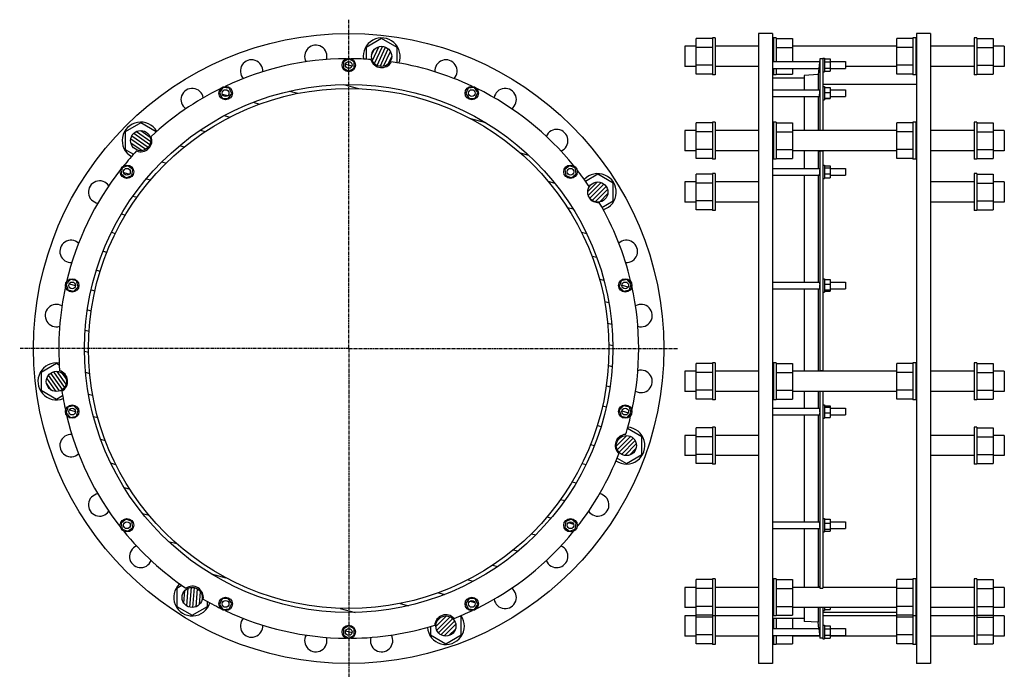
# Model space of a CAD drawing. Header units: millimetres. Extents: x -1300 to 457, y -490 to 684.
import ezdxf

# ---------------------------------------------------------------- set-up
doc = ezdxf.new("R2010")
doc.units = ezdxf.units.MM
doc.header["$LTSCALE"] = 15.367
doc.linetypes.add('CENTER', pattern=[0.6, 0.375, -0.075, 0.075, -0.075])
doc.layers.get('0').update_dxf_attribs({"linetype": 'CONTINUOUS'})
doc.layers.add('AXES', color=7, linetype='CONTINUOUS')
doc.layers.add('SURFS', color=7, linetype='CONTINUOUS')
pattern_1 = [(45, (0, 0), (-3.951313, 3.951313), [])]

msp = doc.modelspace()

# ---------------------------------------------------------------- hatches: boundary and pattern name
at = {"linetype": 'Continuous'}
h = msp.add_hatch(dxfattribs=at)
h.set_pattern_fill('DEFAULT__5', color=2, scale=5.588, angle=245, style=0, pattern_type=0)
h.set_pattern_definition([(245, (0, 0), (5.064448, -2.36159), [])])
edge = h.paths.add_edge_path()
edge.add_arc((-654.3, 618.7), 18, 270, 450)
edge.add_arc((-654.3, 618.7), 18, 90, 270)
h = msp.add_hatch(dxfattribs=at)
h.set_pattern_fill('DEFAULT__4', color=2, scale=36.209145, angle=165, style=0, pattern_type=0)
h.set_pattern_definition([(165, (0, 0), (-9.3716, -34.9753), [])])
edge = h.paths.add_edge_path()
edge.add_arc((-713, 97.1), 471.5, 270, 450)
edge.add_arc((-713, 97.1), 471.5, 90, 270)
edge.add_arc((-713, 97.1), 464.5, 270, 450)
edge.add_arc((-713, 97.1), 464.5, 90, 270)
edge = h.paths.add_edge_path()
edge.add_arc((-713, 603.3), 6, 0, 180)
edge.add_arc((-713, 603.3), 6, 180, 360)
edge = h.paths.add_edge_path()
edge.add_arc((-932.7, 553.2), 6, 25.7143, 205.7143)
edge.add_arc((-932.7, 553.2), 6, 205.7143, 385.7143)
edge = h.paths.add_edge_path()
edge.add_arc((-1108.8, 412.7), 6, 51.4286, 231.4286)
edge.add_arc((-1108.8, 412.7), 6, 231.4286, 411.4286)
edge = h.paths.add_edge_path()
edge.add_arc((-1206.6, 209.7), 6, 77.1429, 257.1429)
edge.add_arc((-1206.6, 209.7), 6, 257.1429, 437.1429)
edge = h.paths.add_edge_path()
edge.add_arc((-1206.6, -15.6), 6, 102.8571, 282.8571)
edge.add_arc((-1206.6, -15.6), 6, 282.8571, 462.8571)
edge = h.paths.add_edge_path()
edge.add_arc((-1108.8, -218.6), 6, 128.5714, 308.5714)
edge.add_arc((-1108.8, -218.6), 6, 308.5714, 488.5714)
edge = h.paths.add_edge_path()
edge.add_arc((-932.7, -359.1), 6, 154.2857, 334.2857)
edge.add_arc((-932.7, -359.1), 6, 334.2857, 514.2857)
edge = h.paths.add_edge_path()
edge.add_arc((-713, -409.2), 6, 180, 360)
edge.add_arc((-713, -409.2), 6, 0, 180)
edge = h.paths.add_edge_path()
edge.add_arc((-493.4, -359.1), 6, 205.7143, 385.7143)
edge.add_arc((-493.4, -359.1), 6, 25.7143, 205.7143)
edge = h.paths.add_edge_path()
edge.add_arc((-317.2, -218.6), 6, 231.4286, 411.4286)
edge.add_arc((-317.2, -218.6), 6, 51.4286, 231.4286)
edge = h.paths.add_edge_path()
edge.add_arc((-219.5, -15.6), 6, 257.1429, 437.1429)
edge.add_arc((-219.5, -15.6), 6, 77.1429, 257.1429)
edge = h.paths.add_edge_path()
edge.add_arc((-219.5, 209.7), 6, 282.8571, 462.8571)
edge.add_arc((-219.5, 209.7), 6, 102.8571, 282.8571)
edge = h.paths.add_edge_path()
edge.add_arc((-317.2, 412.7), 6, 308.5714, 488.5714)
edge.add_arc((-317.2, 412.7), 6, 128.5714, 308.5714)
edge = h.paths.add_edge_path()
edge.add_arc((-493.4, 553.2), 6, 334.2857, 514.2857)
edge.add_arc((-493.4, 553.2), 6, 154.2857, 334.2857)
h = msp.add_hatch(dxfattribs=at)
h.set_pattern_fill('DEFAULT__6', color=2, scale=5.588, angle=325, style=0, pattern_type=0)
h.set_pattern_definition([(325, (0, 0), (3.205145, 4.577422), [])])
edge = h.paths.add_edge_path()
edge.add_arc((-1084.3, 468.3), 18, 270, 450)
edge.add_arc((-1084.3, 468.3), 18, 90, 270)
h = msp.add_hatch(dxfattribs=at)
h.set_pattern_fill('DEFAULT__3', color=2, scale=5.588, angle=45, style=0, pattern_type=0)
h.set_pattern_definition(pattern_1)
edge = h.paths.add_edge_path()
edge.add_arc((-268.5, 376.4), 18, 270, 450)
edge.add_arc((-268.5, 376.4), 18, 90, 270)
h = msp.add_hatch(dxfattribs=at)
h.set_pattern_fill('DEFAULT__7', color=2, scale=5.588, angle=125, style=0, pattern_type=0)
h.set_pattern_definition([(125, (0, 0), (-4.577422, -3.205145), [])])
edge = h.paths.add_edge_path()
edge.add_arc((-1234.7, 38.3), 18, 270, 450)
edge.add_arc((-1234.7, 38.3), 18, 90, 270)
h = msp.add_hatch(dxfattribs=at)
h.set_pattern_fill('DEFAULT__2', color=2, scale=5.588, angle=45, style=0, pattern_type=0)
h.set_pattern_definition(pattern_1)
edge = h.paths.add_edge_path()
edge.add_arc((-217.5, -76.3), 18, 270, 450)
edge.add_arc((-217.5, -76.3), 18, 90, 270)
h = msp.add_hatch(dxfattribs=at)
h.set_pattern_fill('S1', color=2, scale=5.588, angle=85, style=0, pattern_type=0)
h.set_pattern_definition([(85, (0, 0), (-5.566736, 0.487026), [])])
edge = h.paths.add_edge_path()
edge.add_arc((-992.4, -347.5), 18, 270, 450)
edge.add_arc((-992.4, -347.5), 18, 90, 270)
h = msp.add_hatch(dxfattribs=at)
h.set_pattern_fill('DEFAULT__1', color=2, scale=5.588, angle=45, style=0, pattern_type=0)
h.set_pattern_definition(pattern_1)
edge = h.paths.add_edge_path()
edge.add_arc((-539.6, -398.5), 18, 270, 450)
edge.add_arc((-539.6, -398.5), 18, 90, 270)

# ---------------------------------------------------------------- linework, layer by layer
at = {"color": 7, "linetype": 'Continuous'}
for p, q in [((-654.3, 650.5), (-681.8, 634.6)), ((-626.8, 634.6), (-654.3, 650.5)), ((-93, 587), (-93, 650.5)), ((-64, 650.5), (-93, 650.5)), ((18.5, 659.6), (18.5, -465.4)), ((43.5, 659.6), (18.5, 659.6)), ((43.5, 659.6), (43.5, -465.4)), ((50, 650.5), (79, 650.5)), ((79, 650.5), (79, 609.3)), ((265, 587), (265, 650.5)), ((294, 650.5), (265, 650.5)), ((300.5, 659.6), (300.5, -465.4)), ((325.5, 659.6), (300.5, 659.6)), ((325.5, 659.6), (325.5, -465.4)), ((408, 650.5), (437, 650.5)), ((437, 650.5), (437, 587)), ((-681.8, 634.6), (-681.8, 613.5)), ((-626.8, 607.2), (-626.8, 634.6)), ((-93, 636.7), (-113, 636.7)), ((-64, 634.6), (-93, 634.6)), ((50, 634.6), (79, 634.6)), ((265, 636.7), (79, 636.7)), ((294, 634.6), (265, 634.6)), ((408, 634.6), (437, 634.6)), ((457, 636.7), (437, 636.7)), ((-713, 614.3), (-722.5, 608.8)), ((-722.5, 608.8), (-722.5, 597.8)), ((-722.5, 597.8), (-713, 592.3)), ((-703.5, 608.8), (-713, 614.3)), ((-713, 592.3), (-703.5, 597.8)), ((-703.5, 597.8), (-703.5, 608.8)), ((-93, 600.7), (-113, 600.7)), ((-64, 602.9), (-93, 602.9)), ((128, 614.6), (128, 486.3)), ((133, 614.6), (128, 614.6)), ((136, 614.3), (146, 614.3)), ((136, 608.8), (146, 608.8)), ((136, 597.8), (146, 597.8)), ((146, 614.3), (146, 592.3)), ((265, 600.7), (173.5, 600.7)), ((294, 602.9), (265, 602.9)), ((408, 602.9), (437, 602.9)), ((457, 600.7), (437, 600.7)), ((-64, 587), (-93, 587)), ((50, 587), (79, 587)), ((79, 597.3), (79, 587)), ((125, 586.1), (100, 584.6)), ((100, 584.6), (100, 559.2)), ((125, 586.1), (125, 559.2)), ((136, 592.3), (146, 592.3)), ((294, 587), (265, 587)), ((408, 587), (437, 587)), ((-937.5, 563), (-943.6, 554)), ((-926.5, 562.2), (-937.5, 563)), ((-488.6, 563), (-499.6, 562.2)), ((-482.4, 554), (-488.6, 563)), ((100, 579.6), (43.5, 579.6)), ((300.5, 568.6), (133, 568.6)), ((136, 563), (146, 563)), ((146, 563), (146, 543.3)), ((-943.6, 554), (-938.9, 544.1)), ((-927.9, 543.3), (-921.8, 552.3)), ((-921.8, 552.3), (-926.5, 562.2)), ((-499.6, 562.2), (-504.3, 552.3)), ((-504.3, 552.3), (-498.1, 543.3)), ((-487.2, 544.1), (-482.4, 554)), ((100, 547.2), (100, 486.3)), ((125, 547.2), (125, 486.3)), ((133, 561.5), (133, 486.3)), ((136, 554), (146, 554)), ((-938.9, 544.1), (-927.9, 543.3)), ((-498.1, 543.3), (-487.2, 544.1)), ((136, 544.1), (146, 544.1)), ((136, 543.3), (146, 543.3)), ((-1084.3, 500), (-1111.8, 484.2)), ((-1056.8, 484.2), (-1084.3, 500)), ((-93, 436.5), (-93, 500)), ((-64, 500), (-93, 500)), ((50, 500), (79, 500)), ((79, 500), (79, 436.5)), ((265, 436.5), (265, 500)), ((294, 500), (265, 500)), ((408, 500), (437, 500)), ((437, 500), (437, 436.5)), ((-1111.8, 484.2), (-1111.8, 452.4)), ((-1056.8, 483.8), (-1056.8, 484.2)), ((-93, 486.3), (-113, 486.3)), ((-64, 484.2), (-93, 484.2)), ((50, 484.2), (79, 484.2)), ((265, 486.3), (79, 486.3)), ((294, 484.2), (265, 484.2)), ((408, 484.2), (437, 484.2)), ((457, 486.3), (437, 486.3)), ((-1111.8, 452.4), (-1097, 443.9)), ((-93, 450.3), (-113, 450.3)), ((-64, 452.4), (-93, 452.4)), ((50, 452.4), (79, 452.4)), ((265, 450.3), (79, 450.3)), ((100, 450.3), (100, 418.7)), ((125, 450.3), (125, 418.7)), ((128, 449.7), (128, 57.4)), ((133, 449.7), (128, 449.7)), ((133, 450.3), (133, 423)), ((294, 452.4), (265, 452.4)), ((408, 452.4), (437, 452.4)), ((457, 450.3), (437, 450.3)), ((-1107.2, 423.5), (-1117.4, 419.5)), ((-1098.6, 416.7), (-1107.2, 423.5)), ((-318.9, 423.5), (-327.4, 416.7)), ((-308.7, 419.5), (-318.9, 423.5)), ((-64, 436.5), (-93, 436.5)), ((50, 436.5), (79, 436.5)), ((136, 423.5), (146, 423.5)), ((146, 423.5), (146, 401.8)), ((294, 436.5), (265, 436.5)), ((408, 436.5), (437, 436.5)), ((-1117.4, 419.5), (-1119.1, 408.7)), ((-1119.1, 408.7), (-1110.5, 401.8)), ((-1110.5, 401.8), (-1100.3, 405.9)), ((-1100.3, 405.9), (-1098.6, 416.7)), ((-327.4, 416.7), (-325.8, 405.9)), ((-325.8, 405.9), (-315.6, 401.8)), ((-315.6, 401.8), (-307, 408.7)), ((-307, 408.7), (-308.7, 419.5)), ((-268.5, 408.1), (-290.4, 395.5)), ((-241, 392.2), (-268.5, 408.1)), ((-93, 344.6), (-93, 408.1)), ((-64, 408.1), (-93, 408.1)), ((100, 406.7), (100, 215.7)), ((125, 406.7), (125, 215.7)), ((136, 419.5), (146, 419.5)), ((136, 408.7), (146, 408.7)), ((408, 408.1), (437, 408.1)), ((437, 408.1), (437, 344.6)), ((-241, 360.5), (-241, 392.2)), ((-93, 394.4), (-113, 394.4)), ((-64, 392.2), (-93, 392.2)), ((136, 401.8), (146, 401.8)), ((408, 392.2), (437, 392.2)), ((457, 394.4), (437, 394.4)), ((-261, 348.9), (-241, 360.5)), ((-93, 358.4), (-113, 358.4)), ((-64, 360.5), (-93, 360.5)), ((408, 360.5), (437, 360.5)), ((457, 358.4), (437, 358.4)), ((-64, 344.6), (-93, 344.6)), ((408, 344.6), (437, 344.6)), ((-1209.8, 220.2), (-1217.3, 212.1)), ((-1217.3, 212.1), (-1214.1, 201.7)), ((-1199.1, 217.7), (-1209.8, 220.2)), ((-1195.9, 207.3), (-1199.1, 217.7)), ((-226.9, 217.7), (-230.2, 207.3)), ((-216.2, 220.2), (-226.9, 217.7)), ((-208.8, 212.1), (-216.2, 220.2)), ((-212, 201.7), (-208.8, 212.1)), ((136, 220.2), (146, 220.2)), ((136, 212.1), (146, 212.1)), ((146, 220.2), (146, 199.2)), ((-1214.1, 201.7), (-1203.4, 199.2)), ((-1203.4, 199.2), (-1195.9, 207.3)), ((-230.2, 207.3), (-222.7, 199.2)), ((-222.7, 199.2), (-212, 201.7)), ((100, 203.7), (100, 56.3)), ((125, 203.7), (125, 56.3)), ((133, 208.1), (133, 56.3)), ((136, 201.7), (146, 201.7)), ((136, 199.2), (146, 199.2)), ((-1234.7, 70), (-1262.2, 54.1)), ((-1262.2, 54.1), (-1262.2, 22.4)), ((-1229.6, 67.1), (-1234.7, 70)), ((-93, 56.3), (-113, 56.3)), ((-93, 6.5), (-93, 70)), ((-64, 70), (-93, 70)), ((-64, 54.1), (-93, 54.1)), ((50, 70), (79, 70)), ((50, 54.1), (79, 54.1)), ((79, 70), (79, 6.5)), ((265, 56.3), (79, 56.3)), ((133, 57.4), (128, 57.4)), ((294, 70), (265, 70)), ((265, 6.5), (265, 70)), ((294, 54.1), (265, 54.1)), ((408, 70), (437, 70)), ((408, 54.1), (437, 54.1)), ((437, 70), (437, 6.5)), ((457, 56.3), (437, 56.3)), ((-1262.2, 22.4), (-1234.7, 6.5)), ((-93, 20.3), (-113, 20.3)), ((-64, 22.4), (-93, 22.4)), ((50, 22.4), (79, 22.4)), ((265, 20.3), (79, 20.3)), ((100, 20.3), (100, -9.6)), ((125, 20.3), (125, -9.6)), ((128, 20.3), (128, -331.1)), ((133, 20.3), (133, -14)), ((294, 22.4), (265, 22.4)), ((408, 22.4), (437, 22.4)), ((457, 20.3), (437, 20.3)), ((-1234.7, 6.5), (-1223.6, 13)), ((-64, 6.5), (-93, 6.5)), ((50, 6.5), (79, 6.5)), ((294, 6.5), (265, 6.5)), ((408, 6.5), (437, 6.5)), ((-1214.1, -7.6), (-1217.3, -18)), ((-1203.4, -5.1), (-1214.1, -7.6)), ((-1195.9, -13.2), (-1203.4, -5.1)), ((-1199.1, -23.6), (-1195.9, -13.2)), ((-222.7, -5.1), (-230.2, -13.2)), ((-230.2, -13.2), (-226.9, -23.6)), ((-212, -7.6), (-222.7, -5.1)), ((-208.8, -18), (-212, -7.6)), ((136, -5.1), (146, -5.1)), ((136, -7.6), (146, -7.6)), ((146, -5.1), (146, -26.1)), ((-1217.3, -18), (-1209.8, -26.1)), ((-1209.8, -26.1), (-1199.1, -23.6)), ((-226.9, -23.6), (-216.2, -26.1)), ((-216.2, -26.1), (-208.8, -18)), ((100, -21.6), (100, -212.6)), ((125, -21.6), (125, -212.6)), ((136, -18), (146, -18)), ((136, -26.1), (146, -26.1)), ((-190, -60.5), (-215.7, -45.6)), ((-93, -108.1), (-93, -44.6)), ((-64, -44.6), (-93, -44.6)), ((408, -44.6), (437, -44.6)), ((437, -44.6), (437, -108.1)), ((-190, -92.2), (-190, -60.5)), ((-93, -58.3), (-113, -58.3)), ((-64, -60.5), (-93, -60.5)), ((408, -60.5), (437, -60.5)), ((457, -58.3), (437, -58.3)), ((-234, -98.6), (-217.5, -108.1)), ((-217.5, -108.1), (-190, -92.2)), ((-93, -94.3), (-113, -94.3)), ((-64, -92.2), (-93, -92.2)), ((408, -92.2), (437, -92.2)), ((457, -94.3), (437, -94.3)), ((-64, -108.1), (-93, -108.1)), ((408, -108.1), (437, -108.1)), ((-1110.5, -207.7), (-1119.1, -214.6)), ((-1100.3, -211.8), (-1110.5, -207.7)), ((-315.6, -207.7), (-325.8, -211.8)), ((-307, -214.6), (-315.6, -207.7)), ((136, -207.7), (146, -207.7)), ((146, -207.7), (146, -229.4)), ((-1119.1, -214.6), (-1117.4, -225.4)), ((-1117.4, -225.4), (-1107.2, -229.4)), ((-1107.2, -229.4), (-1098.6, -222.6)), ((-1098.6, -222.6), (-1100.3, -211.8)), ((-325.8, -211.8), (-327.4, -222.6)), ((-327.4, -222.6), (-318.9, -229.4)), ((-318.9, -229.4), (-308.7, -225.4)), ((-308.7, -225.4), (-307, -214.6)), ((100, -224.6), (100, -329.5)), ((125, -224.6), (125, -329.5)), ((136, -214.6), (146, -214.6)), ((136, -225.4), (146, -225.4)), ((133, -228.9), (133, -331.1)), ((136, -229.4), (146, -229.4)), ((-64, -315.7), (-93, -315.7)), ((-93, -430.2), (-93, -315.7)), ((50, -315.7), (79, -315.7)), ((79, -315.7), (79, -379.2)), ((294, -315.7), (265, -315.7)), ((265, -430.2), (265, -315.7)), ((408, -315.7), (437, -315.7)), ((437, -315.7), (437, -430.2)), ((-1010.6, -326.3), (-1019.9, -331.6)), ((-1019.9, -331.6), (-1019.9, -363.4)), ((-93, -329.5), (-113, -329.5)), ((-64, -331.6), (-93, -331.6)), ((50, -331.6), (79, -331.6)), ((127.7, -329.5), (79, -329.5)), ((128, -331.1), (133, -331.1)), ((265, -329.5), (133, -329.5)), ((294, -331.6), (265, -331.6)), ((408, -331.6), (437, -331.6)), ((457, -329.5), (437, -329.5)), ((-938.9, -350), (-943.6, -359.9)), ((-927.9, -349.2), (-938.9, -350)), ((-921.8, -358.2), (-927.9, -349.2)), ((-498.1, -349.2), (-504.3, -358.2)), ((-487.2, -350), (-498.1, -349.2)), ((-482.4, -359.9), (-487.2, -350)), ((-1019.9, -363.4), (-992.4, -379.2)), ((-992.4, -379.2), (-964.9, -363.4)), ((-964.9, -363.4), (-964.9, -355)), ((-943.6, -359.9), (-937.5, -368.9)), ((-937.5, -368.9), (-926.5, -368.1)), ((-926.5, -368.1), (-921.8, -358.2)), ((-504.3, -358.2), (-499.6, -368.1)), ((-499.6, -368.1), (-488.6, -368.9)), ((-488.6, -368.9), (-482.4, -359.9)), ((-93, -365.5), (-113, -365.5)), ((-64, -363.4), (-93, -363.4)), ((50, -363.4), (79, -363.4)), ((265, -365.5), (79, -365.5)), ((100, -365.5), (100, -390.4)), ((125, -365.5), (125, -391.9)), ((128, -365.5), (128, -420.4)), ((133, -365.5), (133, -367.4)), ((136, -368.9), (146, -368.9)), ((146, -365.5), (146, -368.9)), ((294, -363.4), (265, -363.4)), ((408, -363.4), (437, -363.4)), ((457, -365.5), (437, -365.5)), ((-512.1, -382.6), (-515, -381)), ((-512.1, -414.4), (-512.1, -382.6)), ((-93, -380.5), (-113, -380.5)), ((-64, -379.2), (-93, -379.2)), ((-64, -382.6), (-93, -382.6)), ((100, -385.4), (43.5, -385.4)), ((50, -379.2), (79, -379.2)), ((79, -385.4), (79, -403.2)), ((265, -374.4), (133, -374.4)), ((265, -380.5), (133, -380.5)), ((294, -379.2), (265, -379.2)), ((294, -382.6), (265, -382.6)), ((300.5, -374.4), (299, -374.4)), ((408, -379.2), (437, -379.2)), ((408, -382.6), (437, -382.6)), ((457, -380.5), (437, -380.5)), ((-713, -398.2), (-722.5, -403.7)), ((-722.5, -403.7), (-722.5, -414.7)), ((-703.5, -403.7), (-713, -398.2)), ((-703.5, -414.7), (-703.5, -403.7)), ((-567.1, -399.4), (-567.1, -414.4)), ((125, -391.9), (100, -390.4)), ((136, -398.2), (146, -398.2)), ((136, -403.7), (146, -403.7)), ((146, -398.2), (146, -420.2)), ((-722.5, -414.7), (-713, -420.2)), ((-713, -420.2), (-703.5, -414.7)), ((-567.1, -414.4), (-539.6, -430.2)), ((-539.6, -430.2), (-512.1, -414.4)), ((-93, -416.5), (-113, -416.5)), ((-64, -414.4), (-93, -414.4)), ((79, -415.2), (79, -430.2)), ((127.6, -416.5), (79, -416.5)), ((133, -420.4), (128, -420.4)), ((136, -414.7), (146, -414.7)), ((136, -420.2), (146, -420.2)), ((265, -416.5), (146, -416.5)), ((294, -414.4), (265, -414.4)), ((408, -414.4), (437, -414.4)), ((457, -416.5), (437, -416.5)), ((-64, -430.2), (-93, -430.2)), ((50, -430.2), (79, -430.2)), ((294, -430.2), (265, -430.2)), ((408, -430.2), (437, -430.2)), ((43.5, -465.4), (18.5, -465.4)), ((325.5, -465.4), (300.5, -465.4))]:
    msp.add_line(p, q, dxfattribs=at)
for centre, radius in [((-713, 97.1), 562.5), ((-654.3, 618.7), 18), ((-713, 603.3), 6), ((-713, 97.1), 471.5), ((-493.4, 553.2), 12), ((-713, 97.1), 464.5), ((-932.7, 553.2), 6), ((-493.4, 553.2), 6), ((-1084.3, 468.3), 18), ((-317.2, 412.7), 12), ((-1108.8, 412.7), 6), ((-317.2, 412.7), 6), ((-268.5, 376.4), 18), ((-1206.6, 209.7), 6), ((-219.5, 209.7), 12), ((-219.5, 209.7), 6), ((-1234.7, 38.3), 18), ((-1206.6, -15.6), 6), ((-219.5, -15.6), 12), ((-219.5, -15.6), 6), ((-217.5, -76.3), 18), ((-317.2, -218.6), 12), ((-1108.8, -218.6), 6), ((-317.2, -218.6), 6), ((-992.4, -347.5), 18), ((-493.4, -359.1), 12), ((-932.7, -359.1), 6), ((-493.4, -359.1), 6), ((-539.6, -398.5), 18), ((-713, -409.2), 6)]:
    msp.add_circle(centre, radius, dxfattribs=at)
for centre, radius, start, end in [((-713, 97.1), 517.5, 85.6096, 89.5326), ((-654.3, 618.7), 20, 196.6111, 330.5317), ((-713, 97.1), 517.5, 64.7532, 81.5333), ((-539.6, 592.6), 20, 317.5784, 183.94), ((-713, 97.1), 517.5, 116.1817, 132.9619), ((-713, 97.1), 517.5, 39.0389, 63.8183), ((-433.7, 541.6), 20, 304.6857, 171.0027), ((-1084.3, 468.3), 20, 248.0397, 21.9603), ((-341.8, 468.3), 20, 291.8518, 158.1684), ((-713, 97.1), 517.5, 137.0381, 140.9611), ((-713, 97.1), 517.5, 34.0019, 38.104), ((-268.5, 376.4), 18.5, 146.9856, 277.3001), ((-713, 97.1), 517.5, 13.3246, 30.2838), ((-217.5, 270.4), 20, 266.1637, 132.4971), ((-713, 97.1), 517.5, 167.6103, 184.3904), ((-713, 97.1), 517.5, 347.6103, 12.3897), ((-191.3, 155.8), 20, 253.2572, 119.5741), ((-1234.7, 38.3), 20, 299.4683, 73.3889), ((-191.3, 38.3), 20, 240.4232, 106.7398), ((-713, 97.1), 517.5, 188.4667, 192.3897), ((-713, 97.1), 517.5, 342.7524, 346.6754), ((-217.5, -76.3), 20, 93.754, 227.6746), ((-713, 97.1), 517.5, 321.896, 338.6762), ((-268.5, -182.3), 20, 214.7213, 81.0829), ((-713, 97.1), 517.5, 219.0389, 235.819), ((-713, 97.1), 517.5, 296.1817, 320.9611), ((-341.8, -274.2), 20, 201.8286, 68.1455), ((-992.4, -347.5), 20, 350.8969, 124.8174), ((-433.7, -347.5), 20, 188.9946, 55.3113), ((-713, 97.1), 517.5, 239.8953, 243.8183), ((-539.6, -398.5), 20, 42.3254, 176.246), ((-713, 97.1), 517.5, 291.3238, 295.2468), ((-713, 97.1), 517.5, 270.4674, 287.2476)]:
    msp.add_arc(centre, radius, start, end, dxfattribs=at)
for points, knots in [([(127.3, 448.3), (127.3, 448.3), (127.3, 448.3), (127.3, 448.3), (127.2, 448.4), (127.2, 448.4), (127.1, 448.6), (127, 448.8), (127, 449.1), (126.9, 449.4), (126.9, 449.8), (126.8, 450.1), (126.8, 450.3)], [0, 0, 0, 0, 0.02028, 0.042634, 0.069066, 0.100809, 0.182666, 0.291108, 0.42703, 0.590628, 0.781743, 1, 1, 1, 1]), ([(128, 449.7), (128, 449.6), (127.9, 449.4), (127.8, 449.1), (127.8, 448.9), (127.7, 448.7), (127.6, 448.5), (127.5, 448.4), (127.5, 448.3), (127.4, 448.3), (127.3, 448.3)], [0, 0, 0, 0, 0.212454, 0.399374, 0.560516, 0.69589, 0.80582, 0.851528, 0.891333, 1, 1, 1, 1]), ([(127.7, 56.3), (127.8, 56.5), (127.8, 56.9), (128, 57.3), (128, 57.4)], [0, 0, 0, 0, 0.547836, 1, 1, 1, 1]), ([(126.7, -329.5), (126.7, -329.3), (126.7, -329), (126.8, -328.6), (126.8, -328.3), (126.8, -328), (126.9, -327.8), (126.9, -327.7), (126.9, -327.6), (126.9, -327.6), (127, -327.5), (127, -327.5), (127, -327.5), (127, -327.5)], [0, 0, 0, 0, 0.223498, 0.418823, 0.585486, 0.723175, 0.83184, 0.875418, 0.911991, 0.941843, 0.965519, 0.98415, 1, 1, 1, 1]), ([(127, -327.5), (127.1, -327.5), (127.1, -327.5), (127.2, -327.6), (127.2, -327.7), (127.3, -327.8), (127.4, -328), (127.4, -328.2), (127.5, -328.5), (127.6, -328.9), (127.8, -329.8), (127.9, -330.5), (128, -331.1)], [0, 0, 0, 0, 0.029186, 0.052607, 0.0829, 0.120326, 0.164985, 0.216902, 0.276055, 0.415843, 0.583719, 1, 1, 1, 1])]:
    msp.add_open_spline(points, degree=3, knots=knots, dxfattribs=at)
at = {"layer": 'AXES', "color": 7, "linetype": 'CENTER'}
for q in [(-713, 684.3), (-1300.2, 97.1), (-713, -490.2), (-125.8, 97.1)]:
    msp.add_line((-713, 97.1), q, dxfattribs=at)
at = {"layer": 'AXES', "color": 7, "linetype": 'Continuous'}
for p, q in [((133, 615.3), (133, 561.5)), ((133, 615.3), (136, 615.3)), ((136, 615.3), (136, 591.3)), ((43.5, 609.3), (127.5, 609.3)), ((126.8, 603.3), (126.2, 597.3)), ((128, 614.6), (126.7, 602)), ((146, 609.3), (173.5, 609.3)), ((173.5, 609.3), (173.5, 597.3)), ((43.5, 597.3), (126.2, 597.3)), ((126.2, 597.3), (125, 586.1)), ((133, 591.3), (136, 591.3)), ((146, 597.3), (173.5, 597.3)), ((133, 565.2), (136, 565.2)), ((136, 565.2), (136, 541.2)), ((43.5, 559.2), (127.4, 559.2)), ((43.5, 547.2), (126.3, 547.2)), ((146, 559.2), (173.5, 559.2)), ((146, 547.2), (173.5, 547.2)), ((173.5, 559.2), (173.5, 547.2)), ((133, 541.2), (136, 541.2)), ((133, 424.7), (136, 424.7)), ((133, 423), (133, 208.1)), ((136, 424.7), (136, 400.7)), ((43.5, 418.7), (127.2, 418.7)), ((43.5, 406.7), (126.4, 406.7)), ((146, 418.7), (173.5, 418.7)), ((146, 406.7), (173.5, 406.7)), ((173.5, 418.7), (173.5, 406.7)), ((133, 400.7), (136, 400.7)), ((43.5, 215.7), (127, 215.7)), ((133, 221.7), (136, 221.7)), ((136, 221.7), (136, 197.7)), ((146, 215.7), (173.5, 215.7)), ((173.5, 215.7), (173.5, 203.7)), ((43.5, 203.7), (126.7, 203.7)), ((133, 197.7), (136, 197.7)), ((146, 203.7), (173.5, 203.7)), ((43.5, -9.6), (126.7, -9.6)), ((133, -3.6), (136, -3.6)), ((133, -14), (133, -228.9)), ((136, -3.6), (136, -27.6)), ((146, -9.6), (173.5, -9.6)), ((173.5, -9.6), (173.5, -21.6)), ((43.5, -21.6), (127, -21.6)), ((133, -27.6), (136, -27.6)), ((146, -21.6), (173.5, -21.6)), ((133, -206.6), (136, -206.6)), ((136, -206.6), (136, -230.6)), ((43.5, -212.6), (126.4, -212.6)), ((43.5, -224.6), (127.2, -224.6)), ((146, -212.6), (173.5, -212.6)), ((146, -224.6), (173.5, -224.6)), ((173.5, -212.6), (173.5, -224.6)), ((133, -230.6), (136, -230.6)), ((133, -367.4), (133, -421.2)), ((136, -365.5), (136, -371.1)), ((133, -371.1), (136, -371.1)), ((43.5, -403.2), (126.2, -403.2)), ((126.2, -403.2), (125, -391.9)), ((126.2, -403.2), (126.8, -409.2)), ((133, -397.2), (136, -397.2)), ((136, -397.2), (136, -421.2)), ((146, -403.2), (173.5, -403.2)), ((173.5, -403.2), (173.5, -415.2)), ((43.5, -415.2), (127.5, -415.2)), ((126.5, -406.2), (126.6, -406.8)), ((126.8, -408.6), (128, -420.4)), ((127.5, -415.1), (127.5, -415.2)), ((133, -421.2), (136, -421.2)), ((146, -415.2), (173.5, -415.2))]:
    msp.add_line(p, q, dxfattribs=at)
for points in [[(126.9, -409.8), (127.2, -412.2), (127.2, -412.7)], [(127.4, -414.4), (127.4, -414.7), (127.4, -414.9), (127.5, -415.1)]]:
    msp.add_lwpolyline(points, dxfattribs=at)
for centre in [(-713, 603.3), (-932.7, 553.2), (-1108.8, 412.7), (-1206.6, 209.7), (-1206.6, -15.6), (-1108.8, -218.6), (-932.7, -359.1), (-713, -409.2)]:
    msp.add_circle(centre, 12, dxfattribs=at)
for centre, radius, start, end in [((-771.8, 618.7), 20, 343.2804, 209.5969), ((-713, 97.1), 517.5, 90.4674, 115.2468), ((-886.4, 592.6), 20, 356.1143, 222.4313), ((-992.4, 541.6), 20, 9.007, 235.3686), ((-713, 97.1), 517.5, 141.896, 166.6754), ((-1157.6, 376.4), 20, 34.7089, 261.0256), ((-1208.6, 270.4), 20, 47.5429, 273.8598), ((-1234.7, 155.8), 20, 60.4356, 286.7972), ((-713, 97.1), 517.5, 193.3246, 218.104), ((-1208.6, -76.3), 20, 86.1375, 312.4541), ((-1157.6, -182.3), 20, 98.9715, 325.2884), ((-1084.3, -274.2), 20, 111.8641, 338.2257), ((-713, 97.1), 517.5, 244.7532, 269.5326), ((-886.4, -398.5), 20, 137.5661, 3.8827), ((-771.8, -424.6), 20, 150.4001, 16.7169), ((-654.3, -424.6), 20, 163.2927, 29.6543)]:
    msp.add_arc(centre, radius, start, end, dxfattribs=at)
for points, knots in [([(126.8, 550.6), (126.8, 550.3), (126.8, 549.9), (126.7, 549.2), (126.6, 548.6), (126.5, 548.1), (126.4, 547.8), (126.4, 547.5), (126.4, 547.4), (126.3, 547.3), (126.3, 547.2), (126.3, 547.2), (126.3, 547.2), (126.3, 547.2), (126.3, 547.2)], [0, 0, 0, 0, 0.212305, 0.405873, 0.576966, 0.722248, 0.838887, 0.885739, 0.924643, 0.955435, 0.978043, 0.986304, 0.992598, 1, 1, 1, 1]), ([(127.4, 559.2), (127.4, 559.2), (127.4, 559.2), (127.4, 559.1), (127.4, 559.1), (127.4, 559.1), (127.5, 558.9), (127.5, 558.7), (127.5, 558.4), (127.5, 558), (127.4, 557.5), (127.4, 556.9), (127.4, 556.3), (127.3, 555.7), (127.3, 554.7), (127.1, 553.5), (127, 552), (126.9, 551), (126.8, 550.6)], [0, 0, 0, 0, 0.002312, 0.00423, 0.006768, 0.013796, 0.023483, 0.050789, 0.088376, 0.135677, 0.191942, 0.256269, 0.327618, 0.404841, 0.486698, 0.65904, 0.833778, 1, 1, 1, 1]), ([(126.8, 408), (126.8, 407.9), (126.8, 407.7), (126.7, 407.5), (126.7, 407.2), (126.6, 407), (126.6, 406.9), (126.5, 406.8), (126.5, 406.7), (126.5, 406.7), (126.5, 406.7), (126.4, 406.7)], [0, 0, 0, 0, 0.217169, 0.409445, 0.575555, 0.714539, 0.825717, 0.908939, 0.940345, 0.965376, 1, 1, 1, 1]), ([(127.2, 418.7), (127.2, 418.7), (127.3, 418.7), (127.3, 418.7), (127.3, 418.7), (127.3, 418.6), (127.3, 418.5), (127.4, 418.4), (127.4, 418.2), (127.4, 418.1), (127.4, 417.8), (127.5, 417.5), (127.5, 417), (127.5, 416.3), (127.5, 415.5), (127.4, 414.6), (127.4, 413.8), (127.3, 412.5), (127.2, 411.1), (127.1, 409.7), (126.9, 408.7), (126.9, 408.2), (126.8, 408)], [0, 0, 0, 0, 0.001775, 0.003854, 0.006474, 0.009751, 0.018478, 0.030236, 0.045048, 0.062872, 0.083629, 0.107212, 0.162319, 0.226933, 0.299531, 0.378383, 0.461604, 0.547206, 0.717423, 0.873127, 0.940964, 1, 1, 1, 1]), ([(127, 215.7), (127, 215.7), (127, 215.7), (127, 215.7), (127.1, 215.6), (127.1, 215.6), (127.1, 215.5), (127.2, 215.3), (127.2, 215.1), (127.3, 214.8), (127.3, 214.5), (127.4, 214), (127.4, 213.3), (127.5, 212.4), (127.5, 211.4), (127.5, 210), (127.4, 208.6), (127.3, 207.2), (127.3, 206.3), (127.2, 205.4), (127.1, 204.8), (127, 204.4), (127, 204.2), (126.9, 204), (126.9, 203.9), (126.8, 203.9)], [0, 0, 0, 0, 0.002373, 0.005135, 0.00856, 0.012792, 0.023917, 0.038749, 0.057292, 0.079461, 0.105112, 0.13406, 0.200928, 0.277948, 0.362605, 0.4521, 0.633612, 0.719616, 0.798637, 0.868129, 0.925901, 0.949832, 0.970227, 0.986967, 1, 1, 1, 1]), ([(126.8, 203.9), (126.8, 203.8), (126.8, 203.8), (126.8, 203.7), (126.7, 203.7), (126.7, 203.7), (126.7, 203.7)], [0, 0, 0, 0, 0.347515, 0.621708, 0.831881, 1, 1, 1, 1]), ([(126.7, -9.6), (126.7, -9.6), (126.7, -9.6), (126.8, -9.6), (126.8, -9.7), (126.8, -9.7), (126.8, -9.8)], [0, 0, 0, 0, 0.168119, 0.378292, 0.652485, 1, 1, 1, 1]), ([(126.8, -9.8), (126.9, -9.8), (126.9, -9.9), (127, -10.1), (127, -10.3), (127.1, -10.7), (127.2, -11.3), (127.3, -12.2), (127.3, -13.1), (127.4, -14.5), (127.5, -15.9), (127.5, -17.3), (127.5, -18.3), (127.4, -19.2), (127.4, -19.9), (127.3, -20.4), (127.3, -20.7), (127.2, -21), (127.2, -21.2), (127.1, -21.4), (127.1, -21.5), (127.1, -21.5), (127, -21.6), (127, -21.6), (127, -21.6), (127, -21.6)], [0, 0, 0, 0, 0.013033, 0.029773, 0.050168, 0.074099, 0.131872, 0.201363, 0.280385, 0.366388, 0.547901, 0.637395, 0.722053, 0.799073, 0.865941, 0.894888, 0.920539, 0.942708, 0.961252, 0.976083, 0.987208, 0.99144, 0.994865, 0.997627, 1, 1, 1, 1]), ([(126.4, -212.6), (126.5, -212.6), (126.5, -212.6), (126.5, -212.6), (126.5, -212.7), (126.6, -212.8), (126.6, -212.9), (126.7, -213.1), (126.7, -213.4), (126.8, -213.6), (126.8, -213.8), (126.8, -213.9)], [0, 0, 0, 0, 0.034624, 0.059655, 0.091061, 0.174282, 0.285461, 0.424445, 0.590555, 0.782831, 1, 1, 1, 1]), ([(126.8, -213.9), (126.9, -214.1), (126.9, -214.6), (127.1, -215.6), (127.2, -217), (127.3, -218.4), (127.4, -219.7), (127.4, -220.5), (127.5, -221.4), (127.5, -222.2), (127.5, -222.9), (127.5, -223.4), (127.4, -223.7), (127.4, -223.9), (127.4, -224.1), (127.4, -224.3), (127.3, -224.4), (127.3, -224.5), (127.3, -224.6), (127.3, -224.6), (127.3, -224.6), (127.2, -224.6), (127.2, -224.6)], [0, 0, 0, 0, 0.059036, 0.126873, 0.282578, 0.452794, 0.538397, 0.621618, 0.70047, 0.773068, 0.837681, 0.892788, 0.916372, 0.937129, 0.954953, 0.969764, 0.981522, 0.990249, 0.993526, 0.996146, 0.998225, 1, 1, 1, 1])]:
    msp.add_open_spline(points, degree=3, knots=knots, dxfattribs=at)
at = {"layer": 'SURFS', "color": 7, "linetype": 'Continuous'}
for p, q in [((-64, 651.7), (-64, 585.7)), ((-59, 651.7), (-64, 651.7)), ((-59, 651.7), (-59, 585.7)), ((45, 651.7), (45, 609.3)), ((50, 651.7), (45, 651.7)), ((50, 651.7), (50, 609.3)), ((294, 651.7), (294, 585.7)), ((299, 651.7), (294, 651.7)), ((299, 651.7), (299, 585.7)), ((403, 651.7), (403, 585.7)), ((408, 651.7), (403, 651.7)), ((408, 651.7), (408, 585.7)), ((-113, 636.7), (-113, 600.7)), ((18.5, 636.7), (-59, 636.7)), ((45, 636.7), (43.5, 636.7)), ((300.5, 636.7), (299, 636.7)), ((403, 636.7), (325.5, 636.7)), ((457, 636.7), (457, 600.7)), ((18.5, 600.7), (-59, 600.7)), ((300.5, 600.7), (299, 600.7)), ((403, 600.7), (325.5, 600.7)), ((-59, 585.7), (-64, 585.7)), ((45, 597.3), (45, 585.7)), ((50, 585.7), (45, 585.7)), ((50, 597.3), (50, 585.7)), ((299, 585.7), (294, 585.7)), ((408, 585.7), (403, 585.7)), ((-64, 501.3), (-64, 435.3)), ((-59, 501.3), (-64, 501.3)), ((-59, 501.3), (-59, 435.3)), ((45, 501.3), (45, 435.3)), ((50, 501.3), (45, 501.3)), ((50, 501.3), (50, 435.3)), ((294, 501.3), (294, 435.3)), ((299, 501.3), (294, 501.3)), ((299, 501.3), (299, 435.3)), ((403, 501.3), (403, 435.3)), ((408, 501.3), (403, 501.3)), ((408, 501.3), (408, 435.3)), ((-113, 486.3), (-113, 450.3)), ((18.5, 486.3), (-59, 486.3)), ((45, 486.3), (43.5, 486.3)), ((300.5, 486.3), (299, 486.3)), ((403, 486.3), (325.5, 486.3)), ((457, 486.3), (457, 450.3)), ((18.5, 450.3), (-59, 450.3)), ((45, 450.3), (43.5, 450.3)), ((300.5, 450.3), (299, 450.3)), ((403, 450.3), (325.5, 450.3)), ((-59, 435.3), (-64, 435.3)), ((50, 435.3), (45, 435.3)), ((299, 435.3), (294, 435.3)), ((408, 435.3), (403, 435.3)), ((-64, 409.4), (-64, 343.4)), ((-59, 409.4), (-64, 409.4)), ((-59, 409.4), (-59, 343.4)), ((403, 409.4), (403, 343.4)), ((408, 409.4), (403, 409.4)), ((408, 409.4), (408, 343.4)), ((-113, 394.4), (-113, 358.4)), ((18.5, 394.4), (-59, 394.4)), ((403, 394.4), (325.5, 394.4)), ((457, 394.4), (457, 358.4)), ((18.5, 358.4), (-59, 358.4)), ((403, 358.4), (325.5, 358.4)), ((-59, 343.4), (-64, 343.4)), ((408, 343.4), (403, 343.4)), ((-64, 71.3), (-64, 5.3)), ((-59, 71.3), (-64, 71.3)), ((-59, 71.3), (-59, 5.3)), ((45, 71.3), (45, 5.3)), ((50, 71.3), (45, 71.3)), ((50, 71.3), (50, 5.3)), ((299, 71.3), (294, 71.3)), ((294, 71.3), (294, 5.3)), ((299, 71.3), (299, 5.3)), ((408, 71.3), (403, 71.3)), ((403, 71.3), (403, 5.3)), ((408, 71.3), (408, 5.3)), ((-113, 56.3), (-113, 20.3)), ((18.5, 56.3), (-59, 56.3)), ((45, 56.3), (43.5, 56.3)), ((300.5, 56.3), (299, 56.3)), ((403, 56.3), (325.5, 56.3)), ((457, 56.3), (457, 20.3)), ((18.5, 20.3), (-59, 20.3)), ((45, 20.3), (43.5, 20.3)), ((300.5, 20.3), (299, 20.3)), ((403, 20.3), (325.5, 20.3)), ((-59, 5.3), (-64, 5.3)), ((50, 5.3), (45, 5.3)), ((299, 5.3), (294, 5.3)), ((408, 5.3), (403, 5.3)), ((-64, -43.3), (-64, -109.3)), ((-59, -43.3), (-64, -43.3)), ((-59, -43.3), (-59, -109.3)), ((408, -43.3), (403, -43.3)), ((403, -43.3), (403, -109.3)), ((408, -43.3), (408, -109.3)), ((-113, -58.3), (-113, -94.3)), ((18.5, -58.3), (-59, -58.3)), ((403, -58.3), (325.5, -58.3)), ((457, -58.3), (457, -94.3)), ((18.5, -94.3), (-59, -94.3)), ((403, -94.3), (325.5, -94.3)), ((-59, -109.3), (-64, -109.3)), ((408, -109.3), (403, -109.3)), ((-59, -314.5), (-64, -314.5)), ((-64, -314.5), (-64, -431.5)), ((-59, -314.5), (-59, -431.5)), ((50, -314.5), (45, -314.5)), ((45, -314.5), (45, -380.5)), ((50, -314.5), (50, -380.5)), ((299, -314.5), (294, -314.5)), ((294, -314.5), (294, -431.5)), ((299, -314.5), (299, -431.5)), ((408, -314.5), (403, -314.5)), ((403, -314.5), (403, -431.5)), ((408, -314.5), (408, -431.5)), ((-113, -329.5), (-113, -365.5)), ((18.5, -329.5), (-59, -329.5)), ((45, -329.5), (43.5, -329.5)), ((300.5, -329.5), (299, -329.5)), ((403, -329.5), (325.5, -329.5)), ((457, -329.5), (457, -365.5)), ((18.5, -365.5), (-59, -365.5)), ((45, -365.5), (43.5, -365.5)), ((300.5, -365.5), (299, -365.5)), ((403, -365.5), (325.5, -365.5)), ((-113, -380.5), (-113, -416.5)), ((-59, -380.5), (-64, -380.5)), ((18.5, -380.5), (-59, -380.5)), ((50, -380.5), (45, -380.5)), ((45, -385.4), (45, -403.2)), ((50, -385.4), (50, -403.2)), ((299, -380.5), (294, -380.5)), ((300.5, -380.5), (299, -380.5)), ((403, -380.5), (325.5, -380.5)), ((408, -380.5), (403, -380.5)), ((457, -380.5), (457, -416.5)), ((18.5, -416.5), (-59, -416.5)), ((45, -416.5), (43.5, -416.5)), ((45, -415.2), (45, -431.5)), ((50, -415.2), (50, -431.5)), ((300.5, -416.5), (299, -416.5)), ((403, -416.5), (325.5, -416.5)), ((-59, -431.5), (-64, -431.5)), ((50, -431.5), (45, -431.5)), ((299, -431.5), (294, -431.5)), ((408, -431.5), (403, -431.5))]:
    msp.add_line(p, q, dxfattribs=at)
for centre, start, end in [((-654.3, 618.7), 338.5864, 188.5726), ((-1084.3, 468.3), 30.015, 240.0011), ((-268.5, 376.4), 287.1857, 137.1347), ((-1234.7, 38.3), 81.4436, 291.4297), ((-217.5, -76.3), 235.7293, 85.7149), ((-992.4, -347.5), 132.8722, 342.8583), ((-539.6, -398.5), 184.3007, 34.2868)]:
    msp.add_arc(centre, 33, start, end, dxfattribs=at)

doc.saveas('drawing.dxf')
